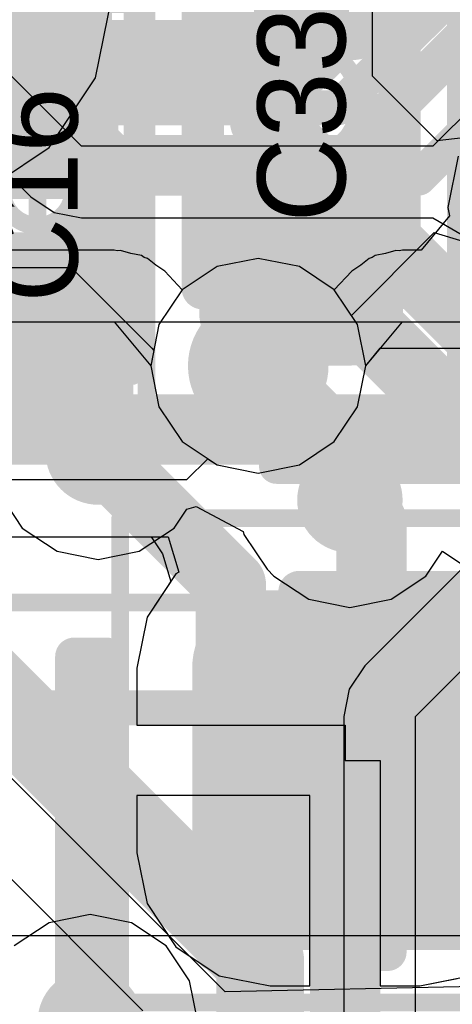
# Model space of a CAD drawing. Header units: millimetres. Extents: x -2 to 68, y -2 to 27.4.
# Tile 66 of 256: x 11.8 to 13.1, y 7.8 to 10.6. Entities that reach past the tile are written whole.
import ezdxf

# ---------------------------------------------------------------- set-up
doc = ezdxf.new("R2010")
doc.units = ezdxf.units.MM
for name, color, linetype in [('BottomLayer', 5, 'Continuous'), ('BottomPaste', 16, 'Continuous'), ('BottomSolder', 6, 'Continuous'), ('DrillGuide', 244, 'Continuous'), ('Mechanical10', 56, 'Continuous'), ('Mechanical13', 56, 'Continuous'), ('Mechanical15', 56, 'Continuous'), ('Mechanical2', 216, 'Continuous'), ('Mechanical6', 56, 'Continuous'), ('Mechanical87', 56, 'Continuous'), ('MidLayer1', 16, 'Continuous'), ('MidLayer2', 76, 'Continuous'), ('MidLayer3', 90, 'Continuous'), ('MidLayer4', 156, 'Continuous'), ('MidLayer5', 130, 'Continuous'), ('MidLayer6', 216, 'Continuous'), ('MidLayer7', 6, 'Continuous'), ('MidLayer8', 54, 'Continuous'), ('MultiLayer', 9, 'Continuous'), ('TopLayer', 1, 'Continuous'), ('TopPaste', 8, 'Continuous'), ('TopSolder', 216, 'Continuous'), ('ViaHoleLayer', 16, 'Continuous')]:
    doc.layers.add(name, color=color, linetype=linetype)

# ---------------------------------------------------------------- blocks, each defined once
blk = doc.blocks.new('TP_0_8MM_B_77')
at = {"layer": 'BottomLayer', "const_width": 0.4001}
blk.add_lwpolyline([(-0.2, 0, 1), (0.2, 0, 1)], format="xyb", close=True, dxfattribs=at)
at = {"layer": 'BottomSolder', "const_width": 0.45}
blk.add_lwpolyline([(-0.225, 0, 1), (0.225, 0, 1)], format="xyb", close=True, dxfattribs=at)
blk = doc.blocks.new('QFN40P700X700X100_HS_57L_226')
at = {"layer": 'Mechanical13', "const_width": 0.1}
blk.add_lwpolyline([(3.55, -3.55), (-3.55, -3.55)], dxfattribs=at)
at = {"layer": 'Mechanical15', "const_width": 0.05}
blk.add_lwpolyline([(3.85, -3.85), (-3.85, -3.85)], dxfattribs=at)
at = {"layer": 'TopLayer', "const_width": 0.054}
for points in [[(-0.273, -2.854, 1), (-0.219, -2.854, 1)], [(-0.181, -2.854, 1), (-0.127, -2.854, 1)], [(0.127, -2.854, 1), (0.181, -2.854, 1)], [(0.219, -2.854, 1), (0.273, -2.854, 1)], [(0.527, -2.854, 1), (0.581, -2.854, 1)], [(0.619, -2.854, 1), (0.673, -2.854, 1)], [(-0.273, -3.696, 1), (-0.219, -3.696, 1)], [(-0.181, -3.696, 1), (-0.127, -3.696, 1)], [(0.127, -3.696, 1), (0.181, -3.696, 1)], [(0.219, -3.696, 1), (0.273, -3.696, 1)], [(0.527, -3.696, 1), (0.581, -3.696, 1)], [(0.619, -3.696, 1), (0.673, -3.696, 1)]]:
    blk.add_lwpolyline(points, format="xyb", close=True, dxfattribs=at)
at = {"layer": 'TopLayer'}
for points in [[(-0.154, -2.8), (-0.246, -2.8), (-0.154, -3.75), (-0.246, -3.75)], [(0.246, -2.8), (0.154, -2.8), (0.246, -3.75), (0.154, -3.75)], [(0.646, -2.8), (0.554, -2.8), (0.646, -3.75), (0.554, -3.75)], [(-0.1, -2.854), (-0.3, -2.854), (-0.1, -3.696), (-0.3, -3.696)], [(0.3, -2.854), (0.1, -2.854), (0.3, -3.696), (0.1, -3.696)], [(0.7, -2.854), (0.5, -2.854), (0.7, -3.696), (0.5, -3.696)]]:
    blk.add_solid(points, dxfattribs=at)
at = {"layer": 'TopPaste', "const_width": 0.054}
for points in [[(-0.273, -2.854, 1), (-0.219, -2.854, 1)], [(-0.181, -2.854, 1), (-0.127, -2.854, 1)], [(0.127, -2.854, 1), (0.181, -2.854, 1)], [(0.219, -2.854, 1), (0.273, -2.854, 1)], [(0.527, -2.854, 1), (0.581, -2.854, 1)], [(0.619, -2.854, 1), (0.673, -2.854, 1)], [(-0.273, -3.696, 1), (-0.219, -3.696, 1)], [(-0.181, -3.696, 1), (-0.127, -3.696, 1)], [(0.127, -3.696, 1), (0.181, -3.696, 1)], [(0.219, -3.696, 1), (0.273, -3.696, 1)], [(0.527, -3.696, 1), (0.581, -3.696, 1)], [(0.619, -3.696, 1), (0.673, -3.696, 1)]]:
    blk.add_lwpolyline(points, format="xyb", close=True, dxfattribs=at)
at = {"layer": 'TopPaste'}
for points in [[(-0.154, -2.8), (-0.246, -2.8), (-0.154, -3.75), (-0.246, -3.75)], [(0.246, -2.8), (0.154, -2.8), (0.246, -3.75), (0.154, -3.75)], [(0.646, -2.8), (0.554, -2.8), (0.646, -3.75), (0.554, -3.75)], [(-0.1, -2.854), (-0.3, -2.854), (-0.1, -3.696), (-0.3, -3.696)], [(0.3, -2.854), (0.1, -2.854), (0.3, -3.696), (0.1, -3.696)], [(0.7, -2.854), (0.5, -2.854), (0.7, -3.696), (0.5, -3.696)]]:
    blk.add_solid(points, dxfattribs=at)
at = {"layer": 'TopSolder', "const_width": 0.054}
for points in [[(-0.273, -2.854, 1), (-0.219, -2.854, 1)], [(-0.181, -2.854, 1), (-0.127, -2.854, 1)], [(0.127, -2.854, 1), (0.181, -2.854, 1)], [(0.219, -2.854, 1), (0.273, -2.854, 1)], [(0.527, -2.854, 1), (0.581, -2.854, 1)], [(0.619, -2.854, 1), (0.673, -2.854, 1)], [(-0.273, -3.696, 1), (-0.219, -3.696, 1)], [(-0.181, -3.696, 1), (-0.127, -3.696, 1)], [(0.127, -3.696, 1), (0.181, -3.696, 1)], [(0.219, -3.696, 1), (0.273, -3.696, 1)], [(0.527, -3.696, 1), (0.581, -3.696, 1)], [(0.619, -3.696, 1), (0.673, -3.696, 1)]]:
    blk.add_lwpolyline(points, format="xyb", close=True, dxfattribs=at)
at = {"layer": 'TopSolder'}
for points in [[(-0.154, -2.8), (-0.246, -2.8), (-0.154, -3.75), (-0.246, -3.75)], [(0.246, -2.8), (0.154, -2.8), (0.246, -3.75), (0.154, -3.75)], [(0.646, -2.8), (0.554, -2.8), (0.646, -3.75), (0.554, -3.75)], [(-0.1, -2.854), (-0.3, -2.854), (-0.1, -3.696), (-0.3, -3.696)], [(0.3, -2.854), (0.1, -2.854), (0.3, -3.696), (0.1, -3.696)], [(0.7, -2.854), (0.5, -2.854), (0.7, -3.696), (0.5, -3.696)]]:
    blk.add_solid(points, dxfattribs=at)
blk = doc.blocks.new('CAP_0402_419')
at = {"layer": 'Mechanical13', "const_width": 0.12}
for points in [[(0.53, 0.28), (-0.53, 0.28)], [(-0.53, -0.28), (-0.53, 0.28)], [(0.53, -0.28), (0.53, 0.28)], [(0.53, -0.28), (-0.53, -0.28)]]:
    blk.add_lwpolyline(points, dxfattribs=at)
at = {"layer": 'Mechanical13', "const_width": 0.06}
for points in [[(-0.56, 0.28, 1), (-0.5, 0.28, 1)], [(-0.56, 0.28, 1), (-0.5, 0.28, 1)], [(0.5, 0.28, 1), (0.56, 0.28, 1)], [(0.5, 0.28, 1), (0.56, 0.28, 1)], [(-0.56, -0.28, 1), (-0.5, -0.28, 1)], [(-0.56, -0.28, 1), (-0.5, -0.28, 1)], [(0.5, -0.28, 1), (0.56, -0.28, 1)], [(0.5, -0.28, 1), (0.56, -0.28, 1)]]:
    blk.add_lwpolyline(points, format="xyb", close=True, dxfattribs=at)
at = {"layer": 'Mechanical15', "const_width": 0.05}
for points in [[(0.9, 0.44), (-0.9, 0.44)], [(-0.9, -0.44), (-0.9, 0.44)], [(0.9, -0.44), (0.9, 0.44)], [(0, -0.22), (0, 0.22)], [(0.22, 0), (-0.22, 0)], [(0.9, -0.44), (-0.9, -0.44)]]:
    blk.add_lwpolyline(points, dxfattribs=at)
at = {"layer": 'Mechanical15'}
for points, const_width in [([(-0.9125, 0.44, 1), (-0.8875, 0.44, 1)], 0.025), ([(-0.9125, 0.44, 1), (-0.8875, 0.44, 1)], 0.025), ([(0.8875, 0.44, 1), (0.9125, 0.44, 1)], 0.025), ([(0.8875, 0.44, 1), (0.9125, 0.44, 1)], 0.025), ([(-0.0125, 0.22, 1), (0.0125, 0.22, 1)], 0.025), ([(0.165, 0, 1), (-0.165, 0, 1)], 0.05), ([(-0.2325, 0, 1), (-0.2075, 0, 1)], 0.025), ([(-0.1775, 0, 1), (-0.1525, 0, 1)], 0.025), ([(0.1525, 0, 1), (0.1775, 0, 1)], 0.025), ([(0.2075, 0, 1), (0.2325, 0, 1)], 0.025), ([(-0.0125, -0.22, 1), (0.0125, -0.22, 1)], 0.025), ([(-0.9125, -0.44, 1), (-0.8875, -0.44, 1)], 0.025), ([(-0.9125, -0.44, 1), (-0.8875, -0.44, 1)], 0.025), ([(0.8875, -0.44, 1), (0.9125, -0.44, 1)], 0.025), ([(0.8875, -0.44, 1), (0.9125, -0.44, 1)], 0.025)]:
    blk.add_lwpolyline(points, format="xyb", close=True, dxfattribs=dict(at, const_width=const_width))
at = {"layer": 'TopLayer', "const_width": 0.1508}
for points in [[(-0.6746, 0.1392, 1), (-0.5238, 0.1392, 1)], [(-0.3462, 0.1392, 1), (-0.1954, 0.1392, 1)], [(0.1954, 0.1392, 1), (0.3462, 0.1392, 1)], [(0.5238, 0.1392, 1), (0.6746, 0.1392, 1)], [(-0.6746, -0.1392, 1), (-0.5238, -0.1392, 1)], [(-0.3462, -0.1392, 1), (-0.1954, -0.1392, 1)], [(0.1954, -0.1392, 1), (0.3462, -0.1392, 1)], [(0.5238, -0.1392, 1), (0.6746, -0.1392, 1)]]:
    blk.add_lwpolyline(points, format="xyb", close=True, dxfattribs=at)
at = {"layer": 'TopLayer'}
for points in [[(-0.2708, 0.29), (-0.5992, 0.29), (-0.2708, -0.29), (-0.5992, -0.29)], [(0.2708, -0.29), (0.5992, -0.29), (0.2708, 0.29), (0.5992, 0.29)], [(-0.12, 0.1392), (-0.75, 0.1392), (-0.12, -0.1392), (-0.75, -0.1392)], [(0.12, -0.1392), (0.75, -0.1392), (0.12, 0.1392), (0.75, 0.1392)]]:
    blk.add_solid(points, dxfattribs=at)
at = {"layer": 'TopPaste', "const_width": 0.1508}
for points in [[(-0.6746, 0.1392, 1), (-0.5238, 0.1392, 1)], [(-0.3462, 0.1392, 1), (-0.1954, 0.1392, 1)], [(0.1954, 0.1392, 1), (0.3462, 0.1392, 1)], [(0.5238, 0.1392, 1), (0.6746, 0.1392, 1)], [(-0.6746, -0.1392, 1), (-0.5238, -0.1392, 1)], [(-0.3462, -0.1392, 1), (-0.1954, -0.1392, 1)], [(0.1954, -0.1392, 1), (0.3462, -0.1392, 1)], [(0.5238, -0.1392, 1), (0.6746, -0.1392, 1)]]:
    blk.add_lwpolyline(points, format="xyb", close=True, dxfattribs=at)
at = {"layer": 'TopPaste'}
for points in [[(-0.2708, 0.29), (-0.5992, 0.29), (-0.2708, -0.29), (-0.5992, -0.29)], [(0.2708, -0.29), (0.5992, -0.29), (0.2708, 0.29), (0.5992, 0.29)], [(-0.12, 0.1392), (-0.75, 0.1392), (-0.12, -0.1392), (-0.75, -0.1392)], [(0.12, -0.1392), (0.75, -0.1392), (0.12, 0.1392), (0.75, 0.1392)]]:
    blk.add_solid(points, dxfattribs=at)
at = {"layer": 'TopSolder', "const_width": 0.1508}
for points in [[(-0.6746, 0.1392, 1), (-0.5238, 0.1392, 1)], [(-0.3462, 0.1392, 1), (-0.1954, 0.1392, 1)], [(0.1954, 0.1392, 1), (0.3462, 0.1392, 1)], [(0.5238, 0.1392, 1), (0.6746, 0.1392, 1)], [(-0.6746, -0.1392, 1), (-0.5238, -0.1392, 1)], [(-0.3462, -0.1392, 1), (-0.1954, -0.1392, 1)], [(0.1954, -0.1392, 1), (0.3462, -0.1392, 1)], [(0.5238, -0.1392, 1), (0.6746, -0.1392, 1)]]:
    blk.add_lwpolyline(points, format="xyb", close=True, dxfattribs=at)
at = {"layer": 'TopSolder'}
for points in [[(-0.2708, 0.29), (-0.5992, 0.29), (-0.2708, -0.29), (-0.5992, -0.29)], [(0.2708, -0.29), (0.5992, -0.29), (0.2708, 0.29), (0.5992, 0.29)], [(-0.12, 0.1392), (-0.75, 0.1392), (-0.12, -0.1392), (-0.75, -0.1392)], [(0.12, -0.1392), (0.75, -0.1392), (0.12, 0.1392), (0.75, 0.1392)]]:
    blk.add_solid(points, dxfattribs=at)
blk = doc.blocks.new('CAP_0201_427')
at = {"layer": 'Mechanical13', "const_width": 0.12}
for points in [[(0.32, 0.17), (-0.32, 0.17)], [(-0.32, -0.17), (-0.32, 0.17)], [(0.32, -0.17), (0.32, 0.17)], [(0.32, -0.17), (-0.32, -0.17)]]:
    blk.add_lwpolyline(points, dxfattribs=at)
at = {"layer": 'Mechanical13', "const_width": 0.06}
for points in [[(-0.35, 0.17, 1), (-0.29, 0.17, 1)], [(-0.35, 0.17, 1), (-0.29, 0.17, 1)], [(0.29, 0.17, 1), (0.35, 0.17, 1)], [(0.29, 0.17, 1), (0.35, 0.17, 1)], [(-0.35, -0.17, 1), (-0.29, -0.17, 1)], [(-0.35, -0.17, 1), (-0.29, -0.17, 1)], [(0.29, -0.17, 1), (0.35, -0.17, 1)], [(0.29, -0.17, 1), (0.35, -0.17, 1)]]:
    blk.add_lwpolyline(points, format="xyb", close=True, dxfattribs=at)
at = {"layer": 'Mechanical15', "const_width": 0.05}
for points in [[(0.53, 0.27), (-0.53, 0.27)], [(-0.53, -0.27), (-0.53, 0.27)], [(0.53, -0.27), (0.53, 0.27)], [(0, -0.135), (0, 0.135)], [(0.135, 0), (-0.135, 0)], [(0.53, -0.27), (-0.53, -0.27)]]:
    blk.add_lwpolyline(points, dxfattribs=at)
at = {"layer": 'Mechanical15'}
for points, const_width in [([(-0.5425, 0.27, 1), (-0.5175, 0.27, 1)], 0.025), ([(-0.5425, 0.27, 1), (-0.5175, 0.27, 1)], 0.025), ([(0.5175, 0.27, 1), (0.5425, 0.27, 1)], 0.025), ([(0.5175, 0.27, 1), (0.5425, 0.27, 1)], 0.025), ([(-0.0125, 0.135, 1), (0.0125, 0.135, 1)], 0.025), ([(0.1013, 0, 1), (-0.1013, 0, 1)], 0.05), ([(-0.1475, 0, 1), (-0.1225, 0, 1)], 0.025), ([(-0.1138, 0, 1), (-0.0888, 0, 1)], 0.025), ([(0.0888, 0, 1), (0.1138, 0, 1)], 0.025), ([(0.1225, 0, 1), (0.1475, 0, 1)], 0.025), ([(-0.0125, -0.135, 1), (0.0125, -0.135, 1)], 0.025), ([(-0.5425, -0.27, 1), (-0.5175, -0.27, 1)], 0.025), ([(-0.5425, -0.27, 1), (-0.5175, -0.27, 1)], 0.025), ([(0.5175, -0.27, 1), (0.5425, -0.27, 1)], 0.025), ([(0.5175, -0.27, 1), (0.5425, -0.27, 1)], 0.025)]:
    blk.add_lwpolyline(points, format="xyb", close=True, dxfattribs=dict(at, const_width=const_width))
at = {"layer": 'TopLayer', "const_width": 0.0806}
for points in [[(-0.3897, 0.0894, 1), (-0.3091, 0.0894, 1)], [(-0.2409, 0.0894, 1), (-0.1603, 0.0894, 1)], [(0.1603, 0.0894, 1), (0.2409, 0.0894, 1)], [(0.3091, 0.0894, 1), (0.3897, 0.0894, 1)], [(-0.3897, -0.0894, 1), (-0.3091, -0.0894, 1)], [(-0.2409, -0.0894, 1), (-0.1603, -0.0894, 1)], [(0.1603, -0.0894, 1), (0.2409, -0.0894, 1)], [(0.3091, -0.0894, 1), (0.3897, -0.0894, 1)]]:
    blk.add_lwpolyline(points, format="xyb", close=True, dxfattribs=at)
at = {"layer": 'TopLayer'}
for points in [[(-0.2006, 0.17), (-0.3494, 0.17), (-0.2006, -0.17), (-0.3494, -0.17)], [(0.2006, -0.17), (0.3494, -0.17), (0.2006, 0.17), (0.3494, 0.17)], [(-0.12, 0.0894), (-0.43, 0.0894), (-0.12, -0.0894), (-0.43, -0.0894)], [(0.12, -0.0894), (0.43, -0.0894), (0.12, 0.0894), (0.43, 0.0894)]]:
    blk.add_solid(points, dxfattribs=at)
at = {"layer": 'TopPaste', "const_width": 0.0806}
for points in [[(-0.3897, 0.0894, 1), (-0.3091, 0.0894, 1)], [(-0.2409, 0.0894, 1), (-0.1603, 0.0894, 1)], [(0.1603, 0.0894, 1), (0.2409, 0.0894, 1)], [(0.3091, 0.0894, 1), (0.3897, 0.0894, 1)], [(-0.3897, -0.0894, 1), (-0.3091, -0.0894, 1)], [(-0.2409, -0.0894, 1), (-0.1603, -0.0894, 1)], [(0.1603, -0.0894, 1), (0.2409, -0.0894, 1)], [(0.3091, -0.0894, 1), (0.3897, -0.0894, 1)]]:
    blk.add_lwpolyline(points, format="xyb", close=True, dxfattribs=at)
at = {"layer": 'TopPaste'}
for points in [[(-0.2006, 0.17), (-0.3494, 0.17), (-0.2006, -0.17), (-0.3494, -0.17)], [(0.2006, -0.17), (0.3494, -0.17), (0.2006, 0.17), (0.3494, 0.17)], [(-0.12, 0.0894), (-0.43, 0.0894), (-0.12, -0.0894), (-0.43, -0.0894)], [(0.12, -0.0894), (0.43, -0.0894), (0.12, 0.0894), (0.43, 0.0894)]]:
    blk.add_solid(points, dxfattribs=at)
at = {"layer": 'TopSolder', "const_width": 0.0806}
for points in [[(-0.3897, 0.0894, 1), (-0.3091, 0.0894, 1)], [(-0.2409, 0.0894, 1), (-0.1603, 0.0894, 1)], [(0.1603, 0.0894, 1), (0.2409, 0.0894, 1)], [(0.3091, 0.0894, 1), (0.3897, 0.0894, 1)], [(-0.3897, -0.0894, 1), (-0.3091, -0.0894, 1)], [(-0.2409, -0.0894, 1), (-0.1603, -0.0894, 1)], [(0.1603, -0.0894, 1), (0.2409, -0.0894, 1)], [(0.3091, -0.0894, 1), (0.3897, -0.0894, 1)]]:
    blk.add_lwpolyline(points, format="xyb", close=True, dxfattribs=at)
at = {"layer": 'TopSolder'}
for points in [[(-0.2006, 0.17), (-0.3494, 0.17), (-0.2006, -0.17), (-0.3494, -0.17)], [(0.2006, -0.17), (0.3494, -0.17), (0.2006, 0.17), (0.3494, 0.17)], [(-0.12, 0.0894), (-0.43, 0.0894), (-0.12, -0.0894), (-0.43, -0.0894)], [(0.12, -0.0894), (0.43, -0.0894), (0.12, 0.0894), (0.43, 0.0894)]]:
    blk.add_solid(points, dxfattribs=at)
blk = doc.blocks.new('CAP_0603_B_429')
at = {"layer": 'BottomLayer', "const_width": 0.2219}
for points in [[(-1.0741, 0.2631, 1), (-0.8522, 0.2631, 1)], [(-0.6478, 0.2631, 1), (-0.4259, 0.2631, 1)], [(0.4259, 0.2631, 1), (0.6478, 0.2631, 1)], [(0.8522, 0.2631, 1), (1.0741, 0.2631, 1)], [(-1.0741, -0.2631, 1), (-0.8522, -0.2631, 1)], [(-0.6478, -0.2631, 1), (-0.4259, -0.2631, 1)], [(0.4259, -0.2631, 1), (0.6478, -0.2631, 1)], [(0.8522, -0.2631, 1), (1.0741, -0.2631, 1)]]:
    blk.add_lwpolyline(points, format="xyb", close=True, dxfattribs=at)
at = {"layer": 'BottomLayer'}
for points in [[(-0.5369, 0.485), (-0.9632, 0.485), (-0.5369, -0.485), (-0.9632, -0.485)], [(0.5369, -0.485), (0.9632, -0.485), (0.5369, 0.485), (0.9632, 0.485)], [(-0.315, 0.2631), (-1.185, 0.2631), (-0.315, -0.2631), (-1.185, -0.2631)], [(0.315, -0.2631), (1.185, -0.2631), (0.315, 0.2631), (1.185, 0.2631)]]:
    blk.add_solid(points, dxfattribs=at)
at = {"layer": 'BottomPaste', "const_width": 0.2219}
for points in [[(-1.0741, 0.2631, 1), (-0.8522, 0.2631, 1)], [(-0.6478, 0.2631, 1), (-0.4259, 0.2631, 1)], [(0.4259, 0.2631, 1), (0.6478, 0.2631, 1)], [(0.8522, 0.2631, 1), (1.0741, 0.2631, 1)], [(-1.0741, -0.2631, 1), (-0.8522, -0.2631, 1)], [(-0.6478, -0.2631, 1), (-0.4259, -0.2631, 1)], [(0.4259, -0.2631, 1), (0.6478, -0.2631, 1)], [(0.8522, -0.2631, 1), (1.0741, -0.2631, 1)]]:
    blk.add_lwpolyline(points, format="xyb", close=True, dxfattribs=at)
at = {"layer": 'BottomPaste'}
for points in [[(-0.5369, 0.485), (-0.9632, 0.485), (-0.5369, -0.485), (-0.9632, -0.485)], [(0.5369, -0.485), (0.9632, -0.485), (0.5369, 0.485), (0.9632, 0.485)], [(-0.315, 0.2631), (-1.185, 0.2631), (-0.315, -0.2631), (-1.185, -0.2631)], [(0.315, -0.2631), (1.185, -0.2631), (0.315, 0.2631), (1.185, 0.2631)]]:
    blk.add_solid(points, dxfattribs=at)
at = {"layer": 'BottomSolder', "const_width": 0.2219}
for points in [[(-1.0741, 0.2631, 1), (-0.8522, 0.2631, 1)], [(-0.6478, 0.2631, 1), (-0.4259, 0.2631, 1)], [(0.4259, 0.2631, 1), (0.6478, 0.2631, 1)], [(0.8522, 0.2631, 1), (1.0741, 0.2631, 1)], [(-1.0741, -0.2631, 1), (-0.8522, -0.2631, 1)], [(-0.6478, -0.2631, 1), (-0.4259, -0.2631, 1)], [(0.4259, -0.2631, 1), (0.6478, -0.2631, 1)], [(0.8522, -0.2631, 1), (1.0741, -0.2631, 1)]]:
    blk.add_lwpolyline(points, format="xyb", close=True, dxfattribs=at)
at = {"layer": 'BottomSolder'}
for points in [[(-0.5369, 0.485), (-0.9632, 0.485), (-0.5369, -0.485), (-0.9632, -0.485)], [(0.5369, -0.485), (0.9632, -0.485), (0.5369, 0.485), (0.9632, 0.485)], [(-0.315, 0.2631), (-1.185, 0.2631), (-0.315, -0.2631), (-1.185, -0.2631)], [(0.315, -0.2631), (1.185, -0.2631), (0.315, 0.2631), (1.185, 0.2631)]]:
    blk.add_solid(points, dxfattribs=at)
at = {"layer": 'Mechanical10', "const_width": 0.12}
for points in [[(-0.88, 0.48), (0.88, 0.48)], [(-0.88, -0.48), (-0.88, 0.48)], [(0.88, -0.48), (0.88, 0.48)], [(-0.88, -0.48), (0.88, -0.48)]]:
    blk.add_lwpolyline(points, dxfattribs=at)
at = {"layer": 'Mechanical10', "const_width": 0.06}
for points in [[(-0.91, 0.48, 1), (-0.85, 0.48, 1)], [(-0.91, 0.48, 1), (-0.85, 0.48, 1)], [(0.85, 0.48, 1), (0.91, 0.48, 1)], [(0.85, 0.48, 1), (0.91, 0.48, 1)], [(-0.91, -0.48, 1), (-0.85, -0.48, 1)], [(-0.91, -0.48, 1), (-0.85, -0.48, 1)], [(0.85, -0.48, 1), (0.91, -0.48, 1)], [(0.85, -0.48, 1), (0.91, -0.48, 1)]]:
    blk.add_lwpolyline(points, format="xyb", close=True, dxfattribs=at)
at = {"layer": 'Mechanical6', "const_width": 0.05}
for points in [[(-1.39, 0.69), (1.39, 0.69)], [(-1.39, -0.69), (-1.39, 0.69)], [(1.39, -0.69), (1.39, 0.69)], [(0, -0.345), (0, 0.345)], [(-0.345, 0), (0.345, 0)], [(-1.39, -0.69), (1.39, -0.69)]]:
    blk.add_lwpolyline(points, dxfattribs=at)
at = {"layer": 'Mechanical6'}
for points, const_width in [([(-1.4025, 0.69, 1), (-1.3775, 0.69, 1)], 0.025), ([(-1.4025, 0.69, 1), (-1.3775, 0.69, 1)], 0.025), ([(1.3775, 0.69, 1), (1.4025, 0.69, 1)], 0.025), ([(1.3775, 0.69, 1), (1.4025, 0.69, 1)], 0.025), ([(-0.0125, 0.345, 1), (0.0125, 0.345, 1)], 0.025), ([(0.25, 0, 1), (-0.25, 0, 1)], 0.05), ([(-0.3575, 0, 1), (-0.3325, 0, 1)], 0.025), ([(-0.2625, 0, 1), (-0.2375, 0, 1)], 0.025), ([(0.2375, 0, 1), (0.2625, 0, 1)], 0.025), ([(0.3325, 0, 1), (0.3575, 0, 1)], 0.025), ([(-0.0125, -0.345, 1), (0.0125, -0.345, 1)], 0.025), ([(-1.4025, -0.69, 1), (-1.3775, -0.69, 1)], 0.025), ([(-1.4025, -0.69, 1), (-1.3775, -0.69, 1)], 0.025), ([(1.3775, -0.69, 1), (1.4025, -0.69, 1)], 0.025), ([(1.3775, -0.69, 1), (1.4025, -0.69, 1)], 0.025)]:
    blk.add_lwpolyline(points, format="xyb", close=True, dxfattribs=dict(at, const_width=const_width))

msp = doc.modelspace()

# ---------------------------------------------------------------- linework, layer by layer
at = {"layer": 'BottomLayer'}
for p, q in [((12.0402, 10.4445), (12.0868, 10.6786)), ((11.9076, 10.246), (12.0402, 10.4445)), ((11.7091, 10.1133), (11.9076, 10.246)), ((14.0146, 9.7486), (11.3059, 9.7486)), ((11.5795, 9.1368), (12.2467, 9.1368)), ((11.6236, 9.1368), (12.1982, 9.1368)), ((12.1982, 9.1368), (12.2302, 9.0889)), ((12.2467, 9.1368), (12.2771, 9.0368)), ((12.2302, 9.0889), (12.2544, 9.0098)), ((12.2771, 9.0368), (12.2688, 9.0312)), ((12.2688, 9.0312), (12.1866, 8.9082)), ((12.2544, 9.0098), (12.1866, 8.9082)), ((12.1866, 8.9082), (12.1577, 8.7631)), ((12.1866, 8.9082), (12.1577, 8.7631)), ((12.1577, 8.7631), (12.1577, 8.6)), ((12.1577, 8.7631), (12.1577, 8.6)), ((12.1577, 8.6), (12.75, 8.6)), ((12.1577, 8.6), (12.75, 8.6)), ((12.75, 8.6), (12.75, 8.5)), ((12.75, 8.6), (12.75, 8.5)), ((12.75, 8.5), (12.85, 8.5)), ((12.75, 8.5), (12.85, 8.5)), ((12.85, 8.5), (12.85, 7.8577)), ((12.85, 8.5), (12.85, 7.8577)), ((12.65, 8.4), (12.1577, 8.4)), ((12.1577, 8.4), (12.1577, 8.2369)), ((12.65, 8.4), (12.1577, 8.4)), ((12.1577, 8.4), (12.1577, 8.2369)), ((12.65, 7.8577), (12.65, 8.4)), ((12.65, 7.8577), (12.65, 8.4)), ((12.1577, 8.2369), (12.1866, 8.0918)), ((12.1577, 8.2369), (12.1866, 8.0918)), ((12.1866, 8.0918), (12.2688, 7.9688)), ((12.1866, 8.0918), (12.2688, 7.9688)), ((12.2688, 7.9688), (12.3918, 7.8866)), ((12.2688, 7.9688), (12.3918, 7.8866)), ((12.3918, 7.8866), (12.5369, 7.8577)), ((12.3918, 7.8866), (12.5369, 7.8577)), ((12.9631, 7.8577), (13.1, 7.8849)), ((12.5369, 7.8577), (12.65, 7.8577)), ((12.5369, 7.8577), (12.65, 7.8577)), ((12.85, 7.8577), (12.9631, 7.8577)), ((12.85, 7.8577), (12.9631, 7.8577)), ((12.9631, 7.8577), (13.0691, 7.8788))]:
    msp.add_line(p, q, dxfattribs=at)
at = {"layer": 'BottomLayer', "const_width": 0.2}
for points in [[(11, 9.4427), (14.0146, 9.4427)], [(12.75, 7), (12.75, 8.5)]]:
    msp.add_lwpolyline(points, dxfattribs=at)
at = {"layer": 'BottomLayer', "const_width": 0.1}
msp.add_lwpolyline([(12.7, 8.5, 1), (12.8, 8.5, 1)], format="xyb", close=True, dxfattribs=at)
at = {"layer": 'DrillGuide'}
for points, const_width in [([(12.4529, 9.6246, 1), (12.5529, 9.6246, 1)], 0.1), ([(12.0225, 9.3784, 1), (12.0725, 9.3784, 1)], 0.05), ([(12.7388, 9.2416, 1), (12.7888, 9.2416, 1)], 0.05)]:
    msp.add_lwpolyline(points, format="xyb", close=True, dxfattribs=dict(at, const_width=const_width))
at = {"layer": 'Mechanical87', "const_width": 0.1}
msp.add_lwpolyline([(12.5552, 9.338), (13.113, 9.338)], dxfattribs=at)
at = {"layer": 'Mechanical87', "const_width": 0.05}
msp.add_lwpolyline([(12.5302, 9.338, 1), (12.5802, 9.338, 1)], format="xyb", close=True, dxfattribs=at)
at = {"layer": 'MidLayer1'}
for p, q in [((12.8281, 10.4493), (12.8281, 10.9126)), ((13.0119, 10.2655), (12.8281, 10.4493)), ((13.1734, 10.2835), (13.0119, 10.2655)), ((11.7649, 9.2613), (11.8312, 9.1621)), ((12.2638, 9.1621), (12.2996, 9.2157)), ((12.2996, 9.2157), (12.3264, 9.2232)), ((12.3264, 9.2232), (12.4604, 9.1519)), ((11.8312, 9.1621), (11.9304, 9.0958)), ((12.1645, 9.0958), (12.2638, 9.1621)), ((12.4604, 9.1519), (12.4621, 9.1437)), ((12.4621, 9.1437), (12.5284, 9.0445)), ((11.9304, 9.0958), (12.0475, 9.0725)), ((12.0475, 9.0725), (12.1645, 9.0958)), ((12.9801, 9.0254), (13.0274, 9.0962)), ((13.0274, 9.0962), (13.1079, 9.0424)), ((12.5284, 9.0445), (12.5475, 9.0254)), ((12.5475, 9.0254), (12.6467, 8.9591)), ((12.8808, 8.9591), (12.9801, 9.0254)), ((12.6467, 8.9591), (12.7638, 8.9358)), ((12.7638, 8.9358), (12.8808, 8.9591)), ((12.025, 8.0609), (11.9079, 8.0376)), ((12.1421, 8.0376), (12.025, 8.0609)), ((11.9079, 8.0376), (11.8087, 7.9713)), ((12.2413, 7.9713), (12.1421, 8.0376)), ((12.3076, 7.8721), (12.2413, 7.9713)), ((12.3309, 7.755), (12.3076, 7.8721))]:
    msp.add_line(p, q, dxfattribs=at)
at = {"layer": 'MidLayer1', "const_width": 0.2}
for points in [[(11.9871, 10.2717), (11.9871, 11.0775)], [(12.5222, 10.3226), (12.5222, 10.9126)], [(12.5222, 10.3226), (13.225, 9.6198)], [(11.9871, 10.2717), (12.0475, 10.2113)], [(12.0475, 9.3784), (12.0475, 10.2113)], [(12.5029, 9.6246), (12.7446, 9.3829)], [(12.7446, 9.2608), (12.7446, 9.3829)], [(12.7446, 9.2608), (12.7638, 9.2416)], [(12.025, 7.385), (12.025, 7.755)]]:
    msp.add_lwpolyline(points, dxfattribs=at)
at = {"layer": 'MidLayer1'}
for points, const_width in [([(12.4722, 10.3226, 1), (12.5722, 10.3226, 1)], 0.1), ([(12.4722, 10.3226, 1), (12.5722, 10.3226, 1)], 0.1), ([(11.9371, 10.2717, 1), (12.0371, 10.2717, 1)], 0.1), ([(11.9371, 10.2717, 1), (12.0371, 10.2717, 1)], 0.1), ([(11.9975, 10.2113, 1), (12.0975, 10.2113, 1)], 0.1), ([(11.9975, 10.2113, 1), (12.0975, 10.2113, 1)], 0.1), ([(12.4029, 9.6246, 1), (12.6029, 9.6246, 1)], 0.2), ([(12.4529, 9.6246, 1), (12.5529, 9.6246, 1)], 0.1), ([(11.9725, 9.3784, 1), (12.1225, 9.3784, 1)], 0.15), ([(11.9975, 9.3784, 1), (12.0975, 9.3784, 1)], 0.1), ([(12.6946, 9.3829, 1), (12.7946, 9.3829, 1)], 0.1), ([(12.6946, 9.3829, 1), (12.7946, 9.3829, 1)], 0.1), ([(12.6888, 9.2416, 1), (12.8388, 9.2416, 1)], 0.15), ([(12.6946, 9.2608, 1), (12.7946, 9.2608, 1)], 0.1), ([(12.6946, 9.2608, 1), (12.7946, 9.2608, 1)], 0.1), ([(12.7138, 9.2416, 1), (12.8138, 9.2416, 1)], 0.1), ([(11.95, 7.755, 1), (12.1, 7.755, 1)], 0.15), ([(11.975, 7.755, 1), (12.075, 7.755, 1)], 0.1)]:
    msp.add_lwpolyline(points, format="xyb", close=True, dxfattribs=dict(at, const_width=const_width))
at = {"layer": 'MidLayer2'}
for p, q in [((12.3859, 9.9072), (12.2866, 9.8409)), ((12.5029, 9.9305), (12.3859, 9.9072)), ((12.62, 9.9072), (12.5029, 9.9305)), ((12.7192, 9.8409), (12.62, 9.9072)), ((12.2866, 9.8409), (12.2203, 9.7416)), ((12.7855, 9.7416), (12.7192, 9.8409)), ((12.2203, 9.7416), (12.197, 9.6246)), ((12.8088, 9.6246), (12.7855, 9.7416)), ((12.197, 9.6246), (12.2203, 9.5075)), ((12.7855, 9.5075), (12.8088, 9.6246)), ((12.2203, 9.5075), (12.2866, 9.4083)), ((12.7192, 9.4083), (12.7855, 9.5075)), ((12.2866, 9.4083), (12.3859, 9.342)), ((12.62, 9.342), (12.7192, 9.4083)), ((12.3859, 9.342), (12.5029, 9.3187)), ((12.5029, 9.3187), (12.62, 9.342))]:
    msp.add_line(p, q, dxfattribs=at)
at = {"layer": 'MidLayer2', "const_width": 0.2}
msp.add_lwpolyline([(12.4029, 9.6246, 1), (12.6029, 9.6246, 1)], format="xyb", close=True, dxfattribs=at)
at = {"layer": 'MidLayer3'}
for p, q in [((12.7679, 9.7679), (13.0038, 10.0038)), ((13.0038, 10.0038), (13.1416, 9.962)), ((12.7855, 9.7416), (12.7679, 9.7679)), ((12.8088, 9.6246), (12.7855, 9.7416)), ((12.7855, 9.5075), (12.8088, 9.6246)), ((12.7192, 9.4083), (12.7855, 9.5075)), ((12.62, 9.342), (12.7192, 9.4083)), ((12.3, 9.3), (12.3596, 9.3596)), ((12.3596, 9.3596), (12.3859, 9.342)), ((12.3859, 9.342), (12.5029, 9.3187)), ((12.5029, 9.3187), (12.62, 9.342)), ((11.0892, 9.3), (12.3, 9.3))]:
    msp.add_line(p, q, dxfattribs=at)
at = {"layer": 'MidLayer3', "const_width": 0.12}
for points in [[(12.6537, 10.4625), (13.211, 11.0197)], [(12.7531, 10.2225), (13.451, 10.9203)], [(11.5881, 10.4625), (12.6537, 10.4625)], [(11.6875, 10.2225), (12.7531, 10.2225)]]:
    msp.add_lwpolyline(points, dxfattribs=at)
at = {"layer": 'MidLayer3'}
for points, const_width in [([(12.6237, 10.4625, 1), (12.6837, 10.4625, 1)], 0.06), ([(12.6237, 10.4625, 1), (12.6837, 10.4625, 1)], 0.06), ([(12.7231, 10.2225, 1), (12.7831, 10.2225, 1)], 0.06), ([(12.7231, 10.2225, 1), (12.7831, 10.2225, 1)], 0.06), ([(12.4029, 9.6246, 1), (12.6029, 9.6246, 1)], 0.2)]:
    msp.add_lwpolyline(points, format="xyb", close=True, dxfattribs=dict(at, const_width=const_width))
at = {"layer": 'MidLayer4'}
for p, q in [((12.3859, 9.9072), (12.2866, 9.8409)), ((12.5029, 9.9305), (12.3859, 9.9072)), ((12.62, 9.9072), (12.5029, 9.9305)), ((12.7192, 9.8409), (12.62, 9.9072)), ((12.2866, 9.8409), (12.2203, 9.7416)), ((12.7855, 9.7416), (12.7192, 9.8409)), ((12.2203, 9.7416), (12.197, 9.6246)), ((12.8088, 9.6246), (12.7855, 9.7416)), ((12.197, 9.6246), (12.2203, 9.5075)), ((12.7855, 9.5075), (12.8088, 9.6246)), ((12.2203, 9.5075), (12.2866, 9.4083)), ((12.7192, 9.4083), (12.7855, 9.5075)), ((12.2866, 9.4083), (12.3859, 9.342)), ((12.62, 9.342), (12.7192, 9.4083)), ((12.3859, 9.342), (12.5029, 9.3187)), ((12.5029, 9.3187), (12.62, 9.342)), ((13.0808, 9.0442), (12.8058, 8.7692)), ((12.95, 8.625), (13.225, 8.9)), ((12.8058, 8.7692), (12.7616, 8.703)), ((12.7616, 8.703), (12.7461, 8.625)), ((12.7461, 8.625), (12.7461, 7.475)), ((12.95, 7.475), (12.95, 8.625))]:
    msp.add_line(p, q, dxfattribs=at)
at = {"layer": 'MidLayer4', "const_width": 0.2}
msp.add_lwpolyline([(12.4029, 9.6246, 1), (12.6029, 9.6246, 1)], format="xyb", close=True, dxfattribs=at)
at = {"layer": 'MidLayer5'}
for p, q in [((12.3859, 9.9072), (12.2866, 9.8409)), ((12.5029, 9.9305), (12.3859, 9.9072)), ((12.62, 9.9072), (12.5029, 9.9305)), ((12.7192, 9.8409), (12.62, 9.9072)), ((12.2866, 9.8409), (12.2203, 9.7416)), ((12.7855, 9.7416), (12.7192, 9.8409)), ((12.2203, 9.7416), (12.197, 9.6246)), ((12.8088, 9.6246), (12.7855, 9.7416)), ((12.197, 9.6246), (12.2203, 9.5075)), ((12.7855, 9.5075), (12.8088, 9.6246)), ((12.2203, 9.5075), (12.2866, 9.4083)), ((12.7192, 9.4083), (12.7855, 9.5075)), ((12.2866, 9.4083), (12.3859, 9.342)), ((12.62, 9.342), (12.7192, 9.4083)), ((12.3859, 9.342), (12.5029, 9.3187)), ((12.5029, 9.3187), (12.62, 9.342))]:
    msp.add_line(p, q, dxfattribs=at)
for points, const_width in [([(12.4029, 9.6246, 1), (12.6029, 9.6246, 1)], 0.2), ([(12.4458, 7.93, 1), (12.5708, 7.93, 1)], 0.125), ([(12.4458, 7.93, 1), (12.5708, 7.93, 1)], 0.125)]:
    msp.add_lwpolyline(points, format="xyb", close=True, dxfattribs=dict(at, const_width=const_width))
at = {"layer": 'MidLayer5', "const_width": 0.25}
for points in [[(11.5653, 8.8731), (12.5083, 7.93)], [(12.5083, 6.0548), (12.5083, 7.93)]]:
    msp.add_lwpolyline(points, dxfattribs=at)
at = {"layer": 'MidLayer6'}
for p, q in [((9.9652, 9.9047), (11.9703, 9.9047)), ((11.9703, 9.9047), (12.2, 9.675)), ((12.2057, 9.6681), (12.197, 9.6246)), ((12.2, 9.675), (12.2057, 9.6681)), ((12.8088, 9.6246), (12.8502, 9.675)), ((12.8502, 9.675), (13.35, 9.675)), ((12.197, 9.6246), (12.2203, 9.5075)), ((12.7855, 9.5075), (12.8088, 9.6246)), ((12.2203, 9.5075), (12.2866, 9.4083)), ((12.7192, 9.4083), (12.7855, 9.5075)), ((12.2866, 9.4083), (12.3859, 9.342)), ((12.62, 9.342), (12.7192, 9.4083)), ((12.3859, 9.342), (12.5029, 9.3187)), ((12.5029, 9.3187), (12.62, 9.342))]:
    msp.add_line(p, q, dxfattribs=at)
at = {"layer": 'MidLayer6', "const_width": 0.1}
for points in [[(12.7307, 10.3596), (13.4926, 11.1215)], [(12.6478, 10.5596), (13.198, 11.1098)], [(12.9596, 10.1596), (13.9, 11.1)], [(11.6506, 10.8806), (11.9715, 10.5596)], [(11.4506, 10.7977), (11.8887, 10.3596)], [(11.9715, 10.5596), (12.6478, 10.5596)], [(11.8887, 10.3596), (12.7307, 10.3596)], [(9.8596, 10.1596), (12.9596, 10.1596)]]:
    msp.add_lwpolyline(points, dxfattribs=at)
at = {"layer": 'MidLayer6'}
for points, const_width in [([(11.9465, 10.5596, 1), (11.9965, 10.5596, 1)], 0.05), ([(11.9465, 10.5596, 1), (11.9965, 10.5596, 1)], 0.05), ([(12.6228, 10.5596, 1), (12.6728, 10.5596, 1)], 0.05), ([(12.6228, 10.5596, 1), (12.6728, 10.5596, 1)], 0.05), ([(11.8637, 10.3596, 1), (11.9137, 10.3596, 1)], 0.05), ([(11.8637, 10.3596, 1), (11.9137, 10.3596, 1)], 0.05), ([(12.7057, 10.3596, 1), (12.7556, 10.3596, 1)], 0.05), ([(12.7057, 10.3596, 1), (12.7556, 10.3596, 1)], 0.05), ([(12.9346, 10.1596, 1), (12.9846, 10.1596, 1)], 0.05), ([(12.9346, 10.1596, 1), (12.9846, 10.1596, 1)], 0.05), ([(12.4029, 9.6246, 1), (12.6029, 9.6246, 1)], 0.2)]:
    msp.add_lwpolyline(points, format="xyb", close=True, dxfattribs=dict(at, const_width=const_width))
at = {"layer": 'MidLayer7'}
for p, q in [((13.5, 10.75), (13, 10.25)), ((12, 10.25), (11.75, 10.5)), ((11.6058, 10.3558), (11.8558, 10.1058)), ((13, 10.25), (12, 10.25)), ((11.8558, 10.1058), (11.922, 10.0616)), ((11.922, 10.0616), (12, 10.0461)), ((12, 10.0461), (13, 10.0461)), ((13, 10.0461), (13, 10.0461)), ((13, 10.0461), (13.1382, 9.9648)), ((12.4091, 7.841), (11.75, 8.5)), ((11.6656, 8.2961), (12.1748, 7.7868)), ((14.2715, 7.8785), (12.4091, 7.841))]:
    msp.add_line(p, q, dxfattribs=at)
at = {"layer": 'MidLayer7', "const_width": 0.2}
msp.add_lwpolyline([(12.4029, 9.6246, 1), (12.6029, 9.6246, 1)], format="xyb", close=True, dxfattribs=at)
at = {"layer": 'MidLayer8'}
for p, q in [((13.0718, 10.2214), (13.0427, 10.075)), ((13.0427, 10.075), (13.0472, 10.0521)), ((13.0472, 10.0521), (12.9666, 9.9539)), ((12.0925, 9.9539), (10.9558, 9.9539)), ((12.1016, 9.9521), (12.0925, 9.9539)), ((12.1109, 9.9531), (12.1016, 9.9521)), ((12.1404, 9.9444), (12.1109, 9.9531)), ((12.1705, 9.9384), (12.1404, 9.9444)), ((12.1783, 9.9332), (12.1705, 9.9384)), ((12.1873, 9.9306), (12.1783, 9.9332)), ((12.8275, 9.9332), (12.8186, 9.9306)), ((12.8353, 9.9384), (12.8275, 9.9332)), ((12.8654, 9.9444), (12.8353, 9.9384)), ((12.8949, 9.9531), (12.8654, 9.9444)), ((12.9042, 9.9521), (12.8949, 9.9531)), ((12.9133, 9.9539), (12.9042, 9.9521)), ((12.9666, 9.9539), (12.9133, 9.9539)), ((12.2111, 9.9113), (12.1873, 9.9306)), ((12.2367, 9.8942), (12.2111, 9.9113)), ((12.3859, 9.9072), (12.2866, 9.8409)), ((12.5029, 9.9305), (12.3859, 9.9072)), ((12.62, 9.9072), (12.5029, 9.9305)), ((12.7192, 9.8409), (12.62, 9.9072)), ((12.7947, 9.9113), (12.7691, 9.8942)), ((12.8186, 9.9306), (12.7947, 9.9113)), ((12.2866, 9.8409), (12.2367, 9.8942)), ((12.2367, 9.8942), (12.2367, 9.8942)), ((12.7691, 9.8942), (12.7192, 9.8409)), ((12.7691, 9.8942), (12.7691, 9.8942)), ((10.9558, 9.75), (12.0925, 9.75)), ((12.0925, 9.75), (12.197, 9.6246)), ((12.8088, 9.6246), (12.9133, 9.75)), ((12.9133, 9.75), (13.2365, 9.75)), ((12.197, 9.6246), (12.2203, 9.5075)), ((12.7855, 9.5075), (12.8088, 9.6246)), ((12.2203, 9.5075), (12.2866, 9.4083)), ((12.7192, 9.4083), (12.7855, 9.5075)), ((12.2866, 9.4083), (12.3859, 9.342)), ((12.62, 9.342), (12.7192, 9.4083)), ((12.3859, 9.342), (12.5029, 9.3187)), ((12.5029, 9.3187), (12.62, 9.342))]:
    msp.add_line(p, q, dxfattribs=at)
at = {"layer": 'MidLayer8', "const_width": 0.2}
msp.add_lwpolyline([(12.4029, 9.6246, 1), (12.6029, 9.6246, 1)], format="xyb", close=True, dxfattribs=at)
at = {"layer": 'MultiLayer'}
for points, const_width in [([(12.4029, 9.6246, 1), (12.6029, 9.6246, 1)], 0.2), ([(11.9725, 9.3784, 1), (12.1225, 9.3784, 1)], 0.15), ([(12.6888, 9.2416, 1), (12.8388, 9.2416, 1)], 0.15), ([(11.95, 7.755, 1), (12.1, 7.755, 1)], 0.15)]:
    msp.add_lwpolyline(points, format="xyb", close=True, dxfattribs=dict(at, const_width=const_width))
at = {"layer": 'TopLayer'}
msp.add_line((15.65, 8), (9.6, 8), dxfattribs=at)
at = {"layer": 'TopLayer', "const_width": 0.2}
for points in [[(11.875, 10.4), (11.875, 10.725)], [(11.25, 10.4), (11.875, 10.4)], [(12.625, 9.925), (12.625, 9.94)], [(12.625, 9.925), (13.225, 9.325)], [(11.875, 9.5509), (11.875, 9.85)], [(11.875, 9.5509), (12.0475, 9.3784)], [(12.0475, 9.3784), (12.425, 9.0009)], [(12.7638, 9.2416), (12.825, 9.1804)], [(12.825, 8.375), (12.825, 9.1804)], [(12.425, 8.375), (12.425, 9.0009)], [(12.025, 7.755), (12.025, 8.375)]]:
    msp.add_lwpolyline(points, dxfattribs=at)
at = {"layer": 'TopLayer'}
for points, const_width in [([(11.825, 10.4, 1), (11.925, 10.4, 1)], 0.1), ([(11.825, 10.4, 1), (11.925, 10.4, 1)], 0.1), ([(12.575, 9.94, 1), (12.675, 9.94, 1)], 0.1), ([(12.575, 9.925, 1), (12.675, 9.925, 1)], 0.1), ([(12.575, 9.925, 1), (12.675, 9.925, 1)], 0.1), ([(11.825, 9.85, 1), (11.925, 9.85, 1)], 0.1), ([(11.825, 9.5509, 1), (11.925, 9.5509, 1)], 0.1), ([(11.825, 9.5509, 1), (11.925, 9.5509, 1)], 0.1), ([(11.9725, 9.3784, 1), (12.1225, 9.3784, 1)], 0.15), ([(11.9975, 9.3784, 1), (12.0975, 9.3784, 1)], 0.1), ([(11.9975, 9.3784, 1), (12.0975, 9.3784, 1)], 0.1), ([(12.6888, 9.2416, 1), (12.8388, 9.2416, 1)], 0.15), ([(12.7138, 9.2416, 1), (12.8138, 9.2416, 1)], 0.1), ([(12.775, 9.1804, 1), (12.875, 9.1804, 1)], 0.1), ([(12.775, 9.1804, 1), (12.875, 9.1804, 1)], 0.1), ([(12.375, 9.0009, 1), (12.475, 9.0009, 1)], 0.1), ([(12.375, 9.0009, 1), (12.475, 9.0009, 1)], 0.1), ([(11.975, 8.375, 1), (12.075, 8.375, 1)], 0.1), ([(12.375, 8.375, 1), (12.475, 8.375, 1)], 0.1), ([(12.775, 8.375, 1), (12.875, 8.375, 1)], 0.1), ([(11.95, 7.755, 1), (12.1, 7.755, 1)], 0.15), ([(11.975, 7.755, 1), (12.075, 7.755, 1)], 0.1)]:
    msp.add_lwpolyline(points, format="xyb", close=True, dxfattribs=dict(at, const_width=const_width))
at = {"layer": 'ViaHoleLayer'}
for points, const_width in [([(12.4529, 9.6246, 1), (12.5529, 9.6246, 1)], 0.1), ([(12.0225, 9.3784, 1), (12.0725, 9.3784, 1)], 0.05), ([(12.7388, 9.2416, 1), (12.7888, 9.2416, 1)], 0.05)]:
    msp.add_lwpolyline(points, format="xyb", close=True, dxfattribs=dict(at, const_width=const_width))

# ---------------------------------------------------------------- block references
for name, p, rotation in [('CAP_0402_419', (12.625, 10.375), 270), ('TP_0_8MM_B_77', (11.475, 10.6786), 180), ('CAP_0201_427', (11.875, 10.125), 270), ('QFN40P700X700X100_HS_57L_226', (12.625, 5.1), 180)]:
    msp.add_blockref(name, p, dxfattribs=dict(rotation=rotation))
msp.add_blockref('CAP_0603_B_429', (13.5, 8.5))

# ---------------------------------------------------------------- texts
at = {"layer": 'Mechanical2'}
for s, p in [('C33', (12.7508, 10.033)), ('C16', (11.9888, 9.8044))]:
    msp.add_text(s, height=0.25, rotation=90, dxfattribs=at).set_placement(p)

doc.saveas('drawing.dxf')
